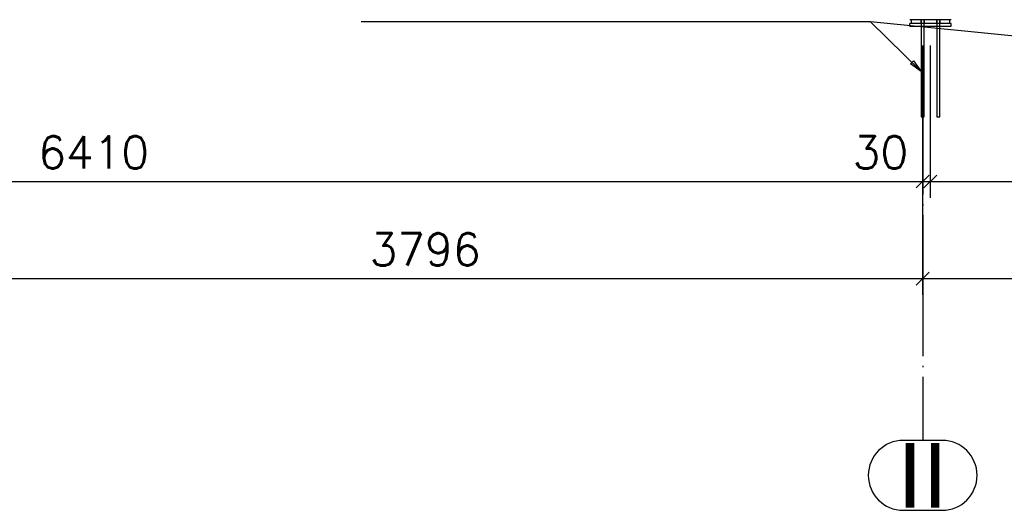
# Paper-space layout '450x700' of a CAD drawing. Header units: millimetres. Extents: x 0 to 420, y 0 to 695.
# Tile 70 of 86: x 291 to 367, y 370 to 408. Entities that reach past the tile are written whole.
import ezdxf

# ---------------------------------------------------------------- set-up
doc = ezdxf.new("R2010")
doc.units = ezdxf.units.MM
doc.linetypes.add('ACAD_ISO02W100', pattern=[15, 12, -3])
doc.linetypes.add('ACAD_ISO04W100', pattern=[30, 24, -3, 0, -3])
doc.layers.get('0').update_dxf_attribs({"linetype": 'CONTINUOUS'})
doc.layers.add('AS_DIM_ON', color=7, linetype='CONTINUOUS')
doc.layers.add('AS_Siatki', color=72, linetype='CONTINUOUS')
doc.styles.add('Arial', font='arial.ttf')
doc.styles.add('ROMANS', font='romans')

psp = doc.layouts.new('450x700')

# ---------------------------------------------------------------- linework, layer by layer
at = {"linetype": 'Continuous', "ltscale": 0.25}
for p, q in [((360.739, 407.65), (360.739, 407.6)), ((361.279, 407.6), (361.279, 407.65)), ((361.939, 407.65), (361.939, 407.6)), ((362.479, 407.6), (362.479, 407.65)), ((360.109, 407.6), (360.009, 407.6)), ((363.209, 407.3), (360.009, 407.3)), ((360.009, 407.1), (360.009, 407.3)), ((360.009, 407.1), (363.209, 407.1)), ((363.109, 407.6), (360.109, 407.6)), ((360.109, 407.6), (360.109, 407.3)), ((360.889, 407.1), (360.889, 400.1)), ((361.129, 400.1), (361.129, 407.1)), ((362.089, 407.1), (362.089, 400.1)), ((362.329, 400.1), (362.329, 407.1)), ((363.209, 407.6), (363.109, 407.6)), ((363.109, 407.3), (363.109, 407.6)), ((363.209, 407.1), (363.209, 407.3)), ((360.889, 400.1), (360.892, 400.1)), ((360.892, 400.1), (360.898, 400.1)), ((360.898, 400.1), (360.91, 400.1)), ((360.91, 400.1), (360.924, 400.1)), ((360.924, 400.1), (360.943, 400.1)), ((360.943, 400.1), (360.963, 400.1)), ((360.963, 400.1), (360.986, 400.1)), ((360.986, 400.1), (361.009, 400.1)), ((361.009, 400.1), (361.033, 400.1)), ((361.033, 400.1), (361.055, 400.1)), ((361.055, 400.1), (361.076, 400.1)), ((361.076, 400.1), (361.094, 400.1)), ((361.094, 400.1), (361.109, 400.1)), ((361.109, 400.1), (361.12, 400.1)), ((361.12, 400.1), (361.127, 400.1)), ((361.127, 400.1), (361.129, 400.1)), ((362.089, 400.1), (362.092, 400.1)), ((362.092, 400.1), (362.098, 400.1)), ((362.098, 400.1), (362.11, 400.1)), ((362.11, 400.1), (362.124, 400.1)), ((362.124, 400.1), (362.143, 400.1)), ((362.143, 400.1), (362.163, 400.1)), ((362.163, 400.1), (362.186, 400.1)), ((362.186, 400.1), (362.209, 400.1)), ((362.209, 400.1), (362.233, 400.1)), ((362.233, 400.1), (362.255, 400.1)), ((362.255, 400.1), (362.276, 400.1)), ((362.276, 400.1), (362.294, 400.1)), ((362.294, 400.1), (362.309, 400.1)), ((362.309, 400.1), (362.32, 400.1)), ((362.32, 400.1), (362.327, 400.1)), ((362.327, 400.1), (362.329, 400.1))]:
    psp.add_line(p, q, dxfattribs=at)
at = {"color": 7}
psp.add_line((360.889, 403.6), (356.979, 407.429), dxfattribs=at)
at = {"color": 84, "linetype": 'ACAD_ISO02W100', "ltscale": 0.25}
for p, q in [((360.869, 407.6), (360.869, 407.3)), ((360.889, 407.6), (360.889, 407.3)), ((360.889, 407.3), (360.889, 407.1)), ((361.129, 407.3), (361.129, 407.6)), ((361.129, 407.1), (361.129, 407.3)), ((361.149, 407.3), (361.149, 407.6)), ((362.069, 407.6), (362.069, 407.3)), ((362.089, 407.6), (362.089, 407.3)), ((362.089, 407.3), (362.089, 407.1)), ((362.329, 407.3), (362.329, 407.6)), ((362.329, 407.1), (362.329, 407.3)), ((362.349, 407.3), (362.349, 407.6))]:
    psp.add_line(p, q, dxfattribs=at)
at = {"color": 20, "linetype": 'ACAD_ISO04W100', "ltscale": 0.25}
for p, q in [((361.009, 407.45), (361.009, 407.45)), ((361.009, 400.1), (361.009, 387.6)), ((361.009, 387.6), (361.009, 387.601)), ((361.009, 387.601), (361.009, 375.101))]:
    psp.add_line(p, q, dxfattribs=at)
at = {"color": 0, "linetype": 'ByBlock', "lineweight": -2}
for p, q in [((360.291, 404.419), (360.058, 404.181)), ((360.889, 403.6), (360.058, 404.181)), ((360.291, 404.419), (360.889, 403.6))]:
    psp.add_line(p, q, dxfattribs=at)
at = {"color": 20, "linetype": 'Continuous', "ltscale": 0.25}
for p, q in [((362.51, 375.101), (359.508, 375.101)), ((359.508, 369.701), (362.51, 369.701))]:
    psp.add_line(p, q, dxfattribs=at)
at = {"color": 7}
psp.add_lwpolyline([(395.573, 403.6), (356.979, 407.429), (317.646, 407.429)], dxfattribs=at)
at = {"color": 20, "linetype": 'Continuous', "ltscale": 0.25}
for centre, start, end in [((359.508, 372.401), 90, 270), ((362.51, 372.401), 270, 90)]:
    psp.add_arc(centre, 2.7, start, end, dxfattribs=at)
at = {"layer": 'AS_DIM_ON', "color": 8}
for p, q in [((361.009, 386.351), (361.009, 405.6)), ((361.009, 393.851), (361.009, 405.6)), ((361.609, 393.851), (361.609, 405.6)), ((361.609, 393.851), (361.609, 405.6)), ((233.41, 395.101), (361.609, 395.101)), ((360.009, 395.101), (361.609, 395.101)), ((361.609, 395.101), (396.293, 395.101)), ((361.609, 395.101), (397.293, 395.101)), ((285.093, 387.601), (361.009, 387.601)), ((361.009, 387.601), (399.893, 387.601))]:
    psp.add_line(p, q, dxfattribs=at)
at = {"layer": 'AS_DIM_ON', "color": 8, "linetype": 'ByBlock', "lineweight": -2}
for p, q in [((361.509, 395.601), (360.509, 394.601)), ((361.109, 394.601), (362.109, 395.601)), ((362.109, 395.601), (361.109, 394.601)), ((361.109, 394.601), (362.109, 395.601)), ((362.109, 395.601), (361.109, 394.601)), ((360.509, 387.101), (361.509, 388.101)), ((361.509, 388.101), (360.509, 387.101))]:
    psp.add_line(p, q, dxfattribs=at)

# ---------------------------------------------------------------- texts
at = {"layer": 'AS_DIM_ON', "color": 9, "style": 'ROMANS'}
for s, p in [('6410', (292.693, 396.101)), ('30', (355.605, 396.101)), ('3796', (318.29, 388.601))]:
    psp.add_text(s, height=2.5, dxfattribs=at).set_placement(p)
at = {"layer": 'AS_Siatki', "color": 20, "style": 'Arial'}
psp.add_text('II', height=5, dxfattribs=at).set_placement((359.057, 369.901))

doc.saveas('drawing.dxf')
